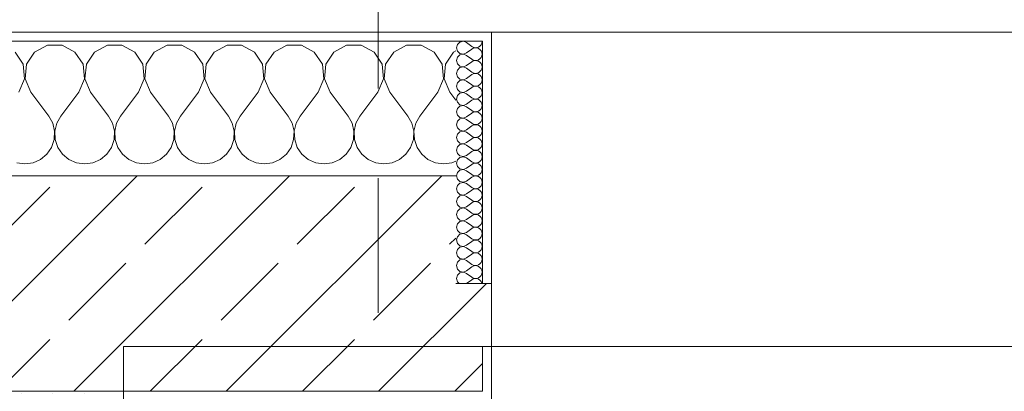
# Model space of a CAD drawing. Header units: metres. Extents: x -3.6 to 84.5, y -11 to 16.8.
# Tile 90 of 256: x 7.794 to 8.891, y 13.455 to 13.869. Entities that reach past the tile are written whole.
import ezdxf

# ---------------------------------------------------------------- set-up
doc = ezdxf.new("R2010")
doc.units = ezdxf.units.M
doc.header["$MEASUREMENT"] = 0
doc.linetypes.add('Schnittlinie', pattern=[0.3, 0.15, -0.075, 0, -0.075])
for name, color, linetype in [('154 - Bemaßung_ Beschriftung.Ausbau - Deckenspiegel', 7, 'Continuous'), ('203 - Marker.Schnitt - Ausbaudetail SA', 7, 'Continuous'), ('604 - Struktur.Wand Aussen', 7, 'Continuous'), ('607 - Struktur.Stütze', 7, 'Continuous'), ('Neubau_653 - Abdeckung.TB Verkofferung', 7, 'Continuous')]:
    doc.layers.add(name, color=color, linetype=linetype)
doc.styles.add('ERSTELLTER_STIL_2', font='txt')
doc.dimstyles.new('ERSTELLTER_STIL__2', dxfattribs={"dimtxt": 0.1, "dimasz": 0.0532, "dimexe": 0.18, "dimexo": 0.0625, "dimgap": 0, "dimtad": 1, "dimtih": 1, "dimtoh": 1, "dimzin": 0, "dimdsep": 46, "dimtxsty": 'ERSTELLTER_STIL_2', "dimblk": 'ARROWHEAD_2', "dimblk1": 'ARROWHEAD_2', "dimblk2": 'ARROWHEAD_2', "dimcen": 0.09, "dimse1": 1, "dimse2": 1, "dimclrd": 7, "dimclre": 7, "dimclrt": 7, "dimazin": 0, "dimtfac": 1, "dimtdec": 4, "dimtmove": 0, "dimatfit": 3, "dimfxl": 1, "dimtolj": 1, "dimtzin": 0, "dimarcsym": 0})
pattern_1 = [(45, (0, 0), (-0.01767767, 0.01767767), [0, -0.025])]
pattern_2 = [(0, (0, 0), (0, 0.08660254), [0, -0.05]), (0, (0.025, 0.0433), (0, 0.08660254), [0, -0.05])]

# ---------------------------------------------------------------- blocks, each defined once
blk = doc.blocks.new('*X32')
at = {"layer": '604 - Struktur.Wand Aussen', "color": 7, "linetype": 'Continuous', "lineweight": 5}
for p, q in [((7.7981, 13.8195), (7.7891, 13.833)), ((7.8109, 13.833), (7.8019, 13.8195)), ((7.8252, 13.8407), (7.8109, 13.833)), ((7.8415, 13.8407), (7.8252, 13.8407)), ((7.8558, 13.833), (7.8415, 13.8407)), ((7.8648, 13.8195), (7.8558, 13.833)), ((7.8776, 13.833), (7.8686, 13.8195)), ((7.8919, 13.8407), (7.8776, 13.833)), ((7.9081, 13.8407), (7.8919, 13.8407)), ((7.9224, 13.833), (7.9081, 13.8407)), ((7.9314, 13.8195), (7.9224, 13.833)), ((7.9442, 13.833), (7.9352, 13.8195)), ((7.9585, 13.8407), (7.9442, 13.833)), ((7.9748, 13.8407), (7.9585, 13.8407)), ((7.9891, 13.833), (7.9748, 13.8407)), ((7.9981, 13.8195), (7.9891, 13.833)), ((8.0109, 13.833), (8.0019, 13.8195)), ((8.0252, 13.8407), (8.0109, 13.833)), ((8.0415, 13.8407), (8.0252, 13.8407)), ((8.0558, 13.833), (8.0415, 13.8407)), ((8.0648, 13.8195), (8.0558, 13.833)), ((8.0776, 13.833), (8.0686, 13.8195)), ((8.0919, 13.8407), (8.0776, 13.833)), ((8.1081, 13.8407), (8.0919, 13.8407)), ((8.1224, 13.833), (8.1081, 13.8407)), ((8.1314, 13.8195), (8.1224, 13.833)), ((8.1442, 13.833), (8.1352, 13.8195)), ((8.1585, 13.8407), (8.1442, 13.833)), ((8.1748, 13.8407), (8.1585, 13.8407)), ((8.1891, 13.833), (8.1748, 13.8407)), ((8.1981, 13.8195), (8.1891, 13.833)), ((8.2109, 13.833), (8.2019, 13.8195)), ((8.2252, 13.8407), (8.2109, 13.833)), ((8.2415, 13.8407), (8.2252, 13.8407)), ((8.2558, 13.833), (8.2415, 13.8407)), ((8.2648, 13.8195), (8.2558, 13.833)), ((8.2776, 13.833), (8.2686, 13.8195)), ((8.28, 13.8343), (8.2776, 13.833)), ((7.7996, 13.8033), (7.7981, 13.8195)), ((7.8019, 13.8195), (7.8004, 13.8033)), ((7.8663, 13.8033), (7.8648, 13.8195)), ((7.8686, 13.8195), (7.867, 13.8033)), ((7.933, 13.8033), (7.9314, 13.8195)), ((7.9352, 13.8195), (7.9337, 13.8033)), ((7.9996, 13.8033), (7.9981, 13.8195)), ((8.0019, 13.8195), (8.0004, 13.8033)), ((8.0663, 13.8033), (8.0648, 13.8195)), ((8.0686, 13.8195), (8.067, 13.8033)), ((8.133, 13.8033), (8.1314, 13.8195)), ((8.1352, 13.8195), (8.1337, 13.8033)), ((8.1996, 13.8033), (8.1981, 13.8195)), ((8.2019, 13.8195), (8.2004, 13.8033)), ((8.2663, 13.8033), (8.2648, 13.8195)), ((8.2686, 13.8195), (8.267, 13.8033)), ((7.7933, 13.7883), (7.7996, 13.8033)), ((7.8004, 13.8033), (7.8067, 13.7883)), ((7.86, 13.7883), (7.8663, 13.8033)), ((7.867, 13.8033), (7.8733, 13.7883)), ((7.9267, 13.7883), (7.933, 13.8033)), ((7.9337, 13.8033), (7.94, 13.7883)), ((7.9933, 13.7883), (7.9996, 13.8033)), ((8.0004, 13.8033), (8.0067, 13.7883)), ((8.06, 13.7883), (8.0663, 13.8033)), ((8.067, 13.8033), (8.0733, 13.7883)), ((8.1267, 13.7883), (8.133, 13.8033)), ((8.1337, 13.8033), (8.14, 13.7883)), ((8.1933, 13.7883), (8.1996, 13.8033)), ((8.2004, 13.8033), (8.2067, 13.7883)), ((8.26, 13.7883), (8.2663, 13.8033)), ((8.267, 13.8033), (8.2733, 13.7883)), ((7.8067, 13.7883), (7.8267, 13.7617)), ((7.86, 13.7883), (7.84, 13.7617)), ((7.8733, 13.7883), (7.8933, 13.7617)), ((7.9267, 13.7883), (7.9067, 13.7617)), ((7.94, 13.7883), (7.96, 13.7617)), ((7.9933, 13.7883), (7.9733, 13.7617)), ((8.0067, 13.7883), (8.0267, 13.7617)), ((8.06, 13.7883), (8.04, 13.7617)), ((8.0733, 13.7883), (8.0933, 13.7617)), ((8.1267, 13.7883), (8.1067, 13.7617)), ((8.14, 13.7883), (8.16, 13.7617)), ((8.1933, 13.7883), (8.1733, 13.7617)), ((8.2067, 13.7883), (8.2267, 13.7617)), ((8.26, 13.7883), (8.24, 13.7617)), ((8.2733, 13.7883), (8.28, 13.7794)), ((7.8311, 13.7536), (7.8267, 13.7617)), ((7.84, 13.7617), (7.8355, 13.7536)), ((7.8978, 13.7536), (7.8933, 13.7617)), ((7.9067, 13.7617), (7.9022, 13.7536)), ((7.9645, 13.7536), (7.96, 13.7617)), ((7.9733, 13.7617), (7.9689, 13.7536)), ((8.0311, 13.7536), (8.0267, 13.7617)), ((8.04, 13.7617), (8.0355, 13.7536)), ((8.0978, 13.7536), (8.0933, 13.7617)), ((8.1067, 13.7617), (8.1022, 13.7536)), ((8.1645, 13.7536), (8.16, 13.7617)), ((8.1733, 13.7617), (8.1689, 13.7536)), ((8.2311, 13.7536), (8.2267, 13.7617)), ((8.24, 13.7617), (8.2355, 13.7536)), ((7.8332, 13.7447), (7.8311, 13.7536)), ((7.8328, 13.7355), (7.8332, 13.7447)), ((7.8355, 13.7536), (7.8335, 13.7447)), ((7.8335, 13.7447), (7.8339, 13.7355)), ((7.8999, 13.7447), (7.8978, 13.7536)), ((7.8994, 13.7355), (7.8999, 13.7447)), ((7.9022, 13.7536), (7.9001, 13.7447)), ((7.9001, 13.7447), (7.9006, 13.7355)), ((7.9665, 13.7447), (7.9645, 13.7536)), ((7.9661, 13.7355), (7.9665, 13.7447)), ((7.9689, 13.7536), (7.9668, 13.7447)), ((7.9668, 13.7447), (7.9672, 13.7355)), ((8.0332, 13.7447), (8.0311, 13.7536)), ((8.0328, 13.7355), (8.0332, 13.7447)), ((8.0355, 13.7536), (8.0335, 13.7447)), ((8.0335, 13.7447), (8.0339, 13.7355)), ((8.0999, 13.7447), (8.0978, 13.7536)), ((8.0994, 13.7355), (8.0999, 13.7447)), ((8.1022, 13.7536), (8.1001, 13.7447)), ((8.1001, 13.7447), (8.1006, 13.7355)), ((8.1665, 13.7447), (8.1645, 13.7536)), ((8.1661, 13.7355), (8.1665, 13.7447)), ((8.1689, 13.7536), (8.1668, 13.7447)), ((8.1668, 13.7447), (8.1672, 13.7355)), ((8.2332, 13.7447), (8.2311, 13.7536)), ((8.2328, 13.7355), (8.2332, 13.7447)), ((8.2355, 13.7536), (8.2335, 13.7447)), ((8.2335, 13.7447), (8.2339, 13.7355)), ((7.8298, 13.7268), (7.8328, 13.7355)), ((7.8339, 13.7355), (7.8369, 13.7268)), ((7.8965, 13.7268), (7.8994, 13.7355)), ((7.9006, 13.7355), (7.9035, 13.7268)), ((7.9631, 13.7268), (7.9661, 13.7355)), ((7.9672, 13.7355), (7.9702, 13.7268)), ((8.0298, 13.7268), (8.0328, 13.7355)), ((8.0339, 13.7355), (8.0369, 13.7268)), ((8.0965, 13.7268), (8.0994, 13.7355)), ((8.1006, 13.7355), (8.1035, 13.7268)), ((8.1631, 13.7268), (8.1661, 13.7355)), ((8.1672, 13.7355), (8.1702, 13.7268)), ((8.2298, 13.7268), (8.2328, 13.7355)), ((8.2339, 13.7355), (8.2369, 13.7268)), ((7.8246, 13.7192), (7.8298, 13.7268)), ((7.8369, 13.7268), (7.8421, 13.7192)), ((7.8913, 13.7192), (7.8965, 13.7268)), ((7.9035, 13.7268), (7.9087, 13.7192)), ((7.9579, 13.7192), (7.9631, 13.7268)), ((7.9702, 13.7268), (7.9754, 13.7192)), ((8.0246, 13.7192), (8.0298, 13.7268)), ((8.0369, 13.7268), (8.0421, 13.7192)), ((8.0913, 13.7192), (8.0965, 13.7268)), ((8.1035, 13.7268), (8.1087, 13.7192)), ((8.1579, 13.7192), (8.1631, 13.7268)), ((8.1702, 13.7268), (8.1754, 13.7192)), ((8.2246, 13.7192), (8.2298, 13.7268)), ((8.2369, 13.7268), (8.2421, 13.7192)), ((7.8091, 13.7096), (7.8175, 13.7133)), ((7.8175, 13.7133), (7.8246, 13.7192)), ((7.8421, 13.7192), (7.8491, 13.7133)), ((7.8491, 13.7133), (7.8576, 13.7096)), ((7.8758, 13.7096), (7.8842, 13.7133)), ((7.8842, 13.7133), (7.8913, 13.7192)), ((7.9087, 13.7192), (7.9158, 13.7133)), ((7.9158, 13.7133), (7.9242, 13.7096)), ((7.9424, 13.7096), (7.9509, 13.7133)), ((7.9509, 13.7133), (7.9579, 13.7192)), ((7.9754, 13.7192), (7.9825, 13.7133)), ((7.9825, 13.7133), (7.9909, 13.7096)), ((8.0091, 13.7096), (8.0175, 13.7133)), ((8.0175, 13.7133), (8.0246, 13.7192)), ((8.0421, 13.7192), (8.0491, 13.7133)), ((8.0491, 13.7133), (8.0576, 13.7096)), ((8.0758, 13.7096), (8.0842, 13.7133)), ((8.0842, 13.7133), (8.0913, 13.7192)), ((8.1087, 13.7192), (8.1158, 13.7133)), ((8.1158, 13.7133), (8.1242, 13.7096)), ((8.1424, 13.7096), (8.1509, 13.7133)), ((8.1509, 13.7133), (8.1579, 13.7192)), ((8.1754, 13.7192), (8.1825, 13.7133)), ((8.1825, 13.7133), (8.1909, 13.7096)), ((8.2091, 13.7096), (8.2175, 13.7133)), ((8.2175, 13.7133), (8.2246, 13.7192)), ((8.2421, 13.7192), (8.2491, 13.7133)), ((8.2491, 13.7133), (8.2576, 13.7096)), ((8.2758, 13.7096), (8.28, 13.7115)), ((7.7909, 13.7096), (7.8, 13.7083)), ((7.8, 13.7083), (7.8091, 13.7096)), ((7.8576, 13.7096), (7.8667, 13.7083)), ((7.8667, 13.7083), (7.8758, 13.7096)), ((7.9242, 13.7096), (7.9333, 13.7083)), ((7.9333, 13.7083), (7.9424, 13.7096)), ((7.9909, 13.7096), (8, 13.7083)), ((8, 13.7083), (8.0091, 13.7096)), ((8.0576, 13.7096), (8.0667, 13.7083)), ((8.0667, 13.7083), (8.0758, 13.7096)), ((8.1242, 13.7096), (8.1333, 13.7083)), ((8.1333, 13.7083), (8.1424, 13.7096)), ((8.1909, 13.7096), (8.2, 13.7083)), ((8.2, 13.7083), (8.2091, 13.7096)), ((8.2576, 13.7096), (8.2667, 13.7083)), ((8.2667, 13.7083), (8.2758, 13.7096))]:
    blk.add_line(p, q, dxfattribs=at)
blk = doc.blocks.new('*X54')
at = {"layer": '604 - Struktur.Wand Aussen', "color": 7, "linetype": 'Continuous', "lineweight": 5}
for p, q in [((8.2847, 13.8442), (8.2818, 13.8416)), ((8.2885, 13.845), (8.2847, 13.8442)), ((8.2921, 13.8436), (8.2885, 13.845)), ((8.2921, 13.8436), (8.2979, 13.8393)), ((8.3082, 13.8412), (8.309, 13.843)), ((8.309, 13.843), (8.3093, 13.845)), ((8.2818, 13.8416), (8.2807, 13.8379)), ((8.2807, 13.8379), (8.2818, 13.8341)), ((8.2818, 13.8341), (8.2847, 13.8315)), ((8.2885, 13.8307), (8.2921, 13.8321)), ((8.2921, 13.8321), (8.2979, 13.8364)), ((8.2979, 13.8393), (8.2996, 13.8383)), ((8.2996, 13.8374), (8.2979, 13.8364)), ((8.2996, 13.8383), (8.3015, 13.8379)), ((8.3015, 13.8378), (8.2996, 13.8374)), ((8.3015, 13.8379), (8.3035, 13.838)), ((8.3035, 13.8377), (8.3015, 13.8378)), ((8.3035, 13.838), (8.3053, 13.8386)), ((8.3053, 13.8371), (8.3035, 13.8377)), ((8.3053, 13.8386), (8.307, 13.8397)), ((8.307, 13.836), (8.3053, 13.8371)), ((8.307, 13.8397), (8.3082, 13.8412)), ((8.3082, 13.8345), (8.307, 13.836)), ((8.309, 13.8327), (8.3082, 13.8345)), ((8.3093, 13.8307), (8.309, 13.8327)), ((8.2818, 13.8273), (8.2807, 13.8236)), ((8.2807, 13.8236), (8.2818, 13.8198)), ((8.2847, 13.83), (8.2818, 13.8273)), ((8.2847, 13.8315), (8.2885, 13.8307)), ((8.2885, 13.8307), (8.2847, 13.83)), ((8.2921, 13.8293), (8.2885, 13.8307)), ((8.2921, 13.8293), (8.2979, 13.825)), ((8.2921, 13.8179), (8.2979, 13.8221)), ((8.2979, 13.825), (8.2996, 13.824)), ((8.2996, 13.8231), (8.2979, 13.8221)), ((8.2996, 13.824), (8.3015, 13.8236)), ((8.3015, 13.8235), (8.2996, 13.8231)), ((8.3015, 13.8236), (8.3035, 13.8237)), ((8.3035, 13.8234), (8.3015, 13.8235)), ((8.3035, 13.8237), (8.3053, 13.8243)), ((8.3053, 13.8228), (8.3035, 13.8234)), ((8.3053, 13.8243), (8.307, 13.8254)), ((8.307, 13.8217), (8.3053, 13.8228)), ((8.307, 13.8254), (8.3082, 13.827)), ((8.3082, 13.8202), (8.307, 13.8217)), ((8.3082, 13.827), (8.309, 13.8288)), ((8.309, 13.8288), (8.3093, 13.8307)), ((8.2818, 13.813), (8.2807, 13.8093)), ((8.2818, 13.8198), (8.2847, 13.8172)), ((8.2847, 13.8157), (8.2818, 13.813)), ((8.2847, 13.8172), (8.2885, 13.8165)), ((8.2885, 13.8164), (8.2847, 13.8157)), ((8.2885, 13.8165), (8.2921, 13.8179)), ((8.2921, 13.815), (8.2885, 13.8164)), ((8.2921, 13.815), (8.2979, 13.8107)), ((8.2979, 13.8107), (8.2996, 13.8098)), ((8.3035, 13.8094), (8.3053, 13.81)), ((8.3053, 13.81), (8.307, 13.8112)), ((8.307, 13.8112), (8.3082, 13.8127)), ((8.309, 13.8184), (8.3082, 13.8202)), ((8.3082, 13.8127), (8.309, 13.8145)), ((8.3093, 13.8164), (8.309, 13.8184)), ((8.309, 13.8145), (8.3093, 13.8164)), ((8.2807, 13.8093), (8.2818, 13.8055)), ((8.2818, 13.8055), (8.2847, 13.8029)), ((8.2847, 13.8014), (8.2818, 13.7988)), ((8.2847, 13.8029), (8.2885, 13.8022)), ((8.2885, 13.8021), (8.2847, 13.8014)), ((8.2885, 13.8022), (8.2921, 13.8036)), ((8.2921, 13.8007), (8.2885, 13.8021)), ((8.2921, 13.8036), (8.2979, 13.8079)), ((8.2921, 13.8007), (8.2979, 13.7964)), ((8.2996, 13.8088), (8.2979, 13.8079)), ((8.2996, 13.8098), (8.3015, 13.8093)), ((8.3015, 13.8093), (8.2996, 13.8088)), ((8.3015, 13.8093), (8.3035, 13.8094)), ((8.3035, 13.8092), (8.3015, 13.8093)), ((8.3053, 13.8085), (8.3035, 13.8092)), ((8.307, 13.8074), (8.3053, 13.8085)), ((8.3082, 13.8059), (8.307, 13.8074)), ((8.309, 13.8041), (8.3082, 13.8059)), ((8.3082, 13.7984), (8.309, 13.8002)), ((8.3093, 13.8021), (8.309, 13.8041)), ((8.309, 13.8002), (8.3093, 13.8021)), ((8.2818, 13.7988), (8.2807, 13.795)), ((8.2807, 13.795), (8.2818, 13.7912)), ((8.2818, 13.7912), (8.2847, 13.7886)), ((8.2847, 13.7886), (8.2885, 13.7879)), ((8.2885, 13.7878), (8.2847, 13.7871)), ((8.2885, 13.7879), (8.2921, 13.7893)), ((8.2921, 13.7864), (8.2885, 13.7878)), ((8.2921, 13.7893), (8.2979, 13.7936)), ((8.2979, 13.7964), (8.2996, 13.7955)), ((8.2996, 13.7945), (8.2979, 13.7936)), ((8.2996, 13.7955), (8.3015, 13.795)), ((8.3015, 13.795), (8.2996, 13.7945)), ((8.3015, 13.795), (8.3035, 13.7951)), ((8.3035, 13.7949), (8.3015, 13.795)), ((8.3035, 13.7951), (8.3053, 13.7958)), ((8.3053, 13.7942), (8.3035, 13.7949)), ((8.3053, 13.7958), (8.307, 13.7969)), ((8.307, 13.7931), (8.3053, 13.7942)), ((8.307, 13.7969), (8.3082, 13.7984)), ((8.3082, 13.7916), (8.307, 13.7931)), ((8.309, 13.7898), (8.3082, 13.7916)), ((8.3093, 13.7879), (8.309, 13.7898)), ((8.309, 13.7859), (8.3093, 13.7879)), ((8.2818, 13.7845), (8.2807, 13.7807)), ((8.2807, 13.7807), (8.2818, 13.777)), ((8.2847, 13.7871), (8.2818, 13.7845)), ((8.2818, 13.777), (8.2847, 13.7743)), ((8.2921, 13.7864), (8.2979, 13.7821)), ((8.2921, 13.775), (8.2979, 13.7793)), ((8.2979, 13.7821), (8.2996, 13.7812)), ((8.2996, 13.7802), (8.2979, 13.7793)), ((8.2996, 13.7812), (8.3015, 13.7807)), ((8.3015, 13.7807), (8.2996, 13.7802)), ((8.3015, 13.7807), (8.3035, 13.7808)), ((8.3035, 13.7806), (8.3015, 13.7807)), ((8.3035, 13.7808), (8.3053, 13.7815)), ((8.3053, 13.78), (8.3035, 13.7806)), ((8.3053, 13.7815), (8.307, 13.7826)), ((8.307, 13.7788), (8.3053, 13.78)), ((8.307, 13.7826), (8.3082, 13.7841)), ((8.3082, 13.7773), (8.307, 13.7788)), ((8.3082, 13.7841), (8.309, 13.7859)), ((8.309, 13.7755), (8.3082, 13.7773)), ((8.2818, 13.7702), (8.2807, 13.7664)), ((8.2807, 13.7664), (8.2818, 13.7627)), ((8.2847, 13.7728), (8.2818, 13.7702)), ((8.2847, 13.7743), (8.2885, 13.7736)), ((8.2885, 13.7735), (8.2847, 13.7728)), ((8.2885, 13.7736), (8.2921, 13.775)), ((8.2921, 13.7721), (8.2885, 13.7735)), ((8.2921, 13.7721), (8.2979, 13.7679)), ((8.2979, 13.7679), (8.2996, 13.7669)), ((8.2996, 13.766), (8.2979, 13.765)), ((8.2996, 13.7669), (8.3015, 13.7665)), ((8.3015, 13.7664), (8.2996, 13.766)), ((8.3015, 13.7665), (8.3035, 13.7666)), ((8.3035, 13.7663), (8.3015, 13.7664)), ((8.3035, 13.7666), (8.3053, 13.7672)), ((8.3053, 13.7657), (8.3035, 13.7663)), ((8.3053, 13.7672), (8.307, 13.7683)), ((8.307, 13.7683), (8.3082, 13.7698)), ((8.3082, 13.7698), (8.309, 13.7716)), ((8.3093, 13.7736), (8.309, 13.7755)), ((8.309, 13.7716), (8.3093, 13.7736)), ((8.2818, 13.7559), (8.2807, 13.7521)), ((8.2818, 13.7627), (8.2847, 13.76)), ((8.2847, 13.7585), (8.2818, 13.7559)), ((8.2847, 13.76), (8.2885, 13.7593)), ((8.2885, 13.7593), (8.2847, 13.7585)), ((8.2885, 13.7593), (8.2921, 13.7607)), ((8.2921, 13.7579), (8.2885, 13.7593)), ((8.2921, 13.7607), (8.2979, 13.765)), ((8.2921, 13.7579), (8.2979, 13.7536)), ((8.307, 13.7646), (8.3053, 13.7657)), ((8.3082, 13.763), (8.307, 13.7646)), ((8.307, 13.754), (8.3082, 13.7555)), ((8.309, 13.7612), (8.3082, 13.763)), ((8.3082, 13.7555), (8.309, 13.7573)), ((8.3093, 13.7593), (8.309, 13.7612)), ((8.309, 13.7573), (8.3093, 13.7593)), ((8.2807, 13.7521), (8.2818, 13.7484)), ((8.2818, 13.7484), (8.2847, 13.7458)), ((8.2847, 13.7442), (8.2818, 13.7416)), ((8.2847, 13.7458), (8.2885, 13.745)), ((8.2885, 13.745), (8.2847, 13.7442)), ((8.2885, 13.745), (8.2921, 13.7464)), ((8.2921, 13.7436), (8.2885, 13.745)), ((8.2921, 13.7464), (8.2979, 13.7507)), ((8.2979, 13.7536), (8.2996, 13.7526)), ((8.2996, 13.7517), (8.2979, 13.7507)), ((8.2996, 13.7526), (8.3015, 13.7522)), ((8.3015, 13.7521), (8.2996, 13.7517)), ((8.3015, 13.7522), (8.3035, 13.7523)), ((8.3035, 13.752), (8.3015, 13.7521)), ((8.3035, 13.7523), (8.3053, 13.7529)), ((8.3053, 13.7514), (8.3035, 13.752)), ((8.3053, 13.7529), (8.307, 13.754)), ((8.307, 13.7503), (8.3053, 13.7514)), ((8.3082, 13.7488), (8.307, 13.7503)), ((8.309, 13.747), (8.3082, 13.7488)), ((8.3093, 13.745), (8.309, 13.747)), ((8.309, 13.743), (8.3093, 13.745)), ((8.2818, 13.7416), (8.2807, 13.7379)), ((8.2807, 13.7379), (8.2818, 13.7341)), ((8.2818, 13.7341), (8.2847, 13.7315)), ((8.2921, 13.7436), (8.2979, 13.7393)), ((8.2921, 13.7321), (8.2979, 13.7364)), ((8.2979, 13.7393), (8.2996, 13.7383)), ((8.2996, 13.7374), (8.2979, 13.7364)), ((8.2996, 13.7383), (8.3015, 13.7379)), ((8.3015, 13.7378), (8.2996, 13.7374)), ((8.3015, 13.7379), (8.3035, 13.738)), ((8.3035, 13.7377), (8.3015, 13.7378)), ((8.3035, 13.738), (8.3053, 13.7386)), ((8.3053, 13.7371), (8.3035, 13.7377)), ((8.3053, 13.7386), (8.307, 13.7397)), ((8.307, 13.736), (8.3053, 13.7371)), ((8.307, 13.7397), (8.3082, 13.7412)), ((8.3082, 13.7345), (8.307, 13.736)), ((8.3082, 13.7412), (8.309, 13.743)), ((8.309, 13.7327), (8.3082, 13.7345)), ((8.2818, 13.7273), (8.2807, 13.7236)), ((8.2807, 13.7236), (8.2818, 13.7198)), ((8.2847, 13.73), (8.2818, 13.7273)), ((8.2847, 13.7315), (8.2885, 13.7307)), ((8.2885, 13.7307), (8.2847, 13.73)), ((8.2885, 13.7307), (8.2921, 13.7321)), ((8.2921, 13.7293), (8.2885, 13.7307)), ((8.2921, 13.7293), (8.2979, 13.725)), ((8.2921, 13.7179), (8.2979, 13.7221)), ((8.2979, 13.725), (8.2996, 13.724)), ((8.2996, 13.7231), (8.2979, 13.7221)), ((8.2996, 13.724), (8.3015, 13.7236)), ((8.3015, 13.7235), (8.2996, 13.7231)), ((8.3015, 13.7236), (8.3035, 13.7237)), ((8.3035, 13.7234), (8.3015, 13.7235)), ((8.3035, 13.7237), (8.3053, 13.7243)), ((8.3053, 13.7228), (8.3035, 13.7234)), ((8.3053, 13.7243), (8.307, 13.7254)), ((8.307, 13.7217), (8.3053, 13.7228)), ((8.307, 13.7254), (8.3082, 13.727)), ((8.3082, 13.727), (8.309, 13.7288)), ((8.3093, 13.7307), (8.309, 13.7327)), ((8.309, 13.7288), (8.3093, 13.7307)), ((8.2818, 13.713), (8.2807, 13.7093)), ((8.2818, 13.7198), (8.2847, 13.7172)), ((8.2847, 13.7157), (8.2818, 13.713)), ((8.2847, 13.7172), (8.2885, 13.7165)), ((8.2885, 13.7164), (8.2847, 13.7157)), ((8.2885, 13.7165), (8.2921, 13.7179)), ((8.2921, 13.715), (8.2885, 13.7164)), ((8.2921, 13.715), (8.2979, 13.7107)), ((8.3053, 13.71), (8.307, 13.7112)), ((8.3082, 13.7202), (8.307, 13.7217)), ((8.307, 13.7112), (8.3082, 13.7127)), ((8.309, 13.7184), (8.3082, 13.7202)), ((8.3082, 13.7127), (8.309, 13.7145)), ((8.3093, 13.7164), (8.309, 13.7184)), ((8.309, 13.7145), (8.3093, 13.7164)), ((8.2807, 13.7093), (8.2818, 13.7055)), ((8.2818, 13.7055), (8.2847, 13.7029)), ((8.2847, 13.7014), (8.2818, 13.6988)), ((8.2847, 13.7029), (8.2885, 13.7022)), ((8.2885, 13.7021), (8.2847, 13.7014)), ((8.2885, 13.7022), (8.2921, 13.7036)), ((8.2921, 13.7007), (8.2885, 13.7021)), ((8.2921, 13.7036), (8.2979, 13.7079)), ((8.2921, 13.7007), (8.2979, 13.6964)), ((8.2979, 13.7107), (8.2996, 13.7098)), ((8.2996, 13.7088), (8.2979, 13.7079)), ((8.2996, 13.7098), (8.3015, 13.7093)), ((8.3015, 13.7093), (8.2996, 13.7088)), ((8.3015, 13.7093), (8.3035, 13.7094)), ((8.3035, 13.7092), (8.3015, 13.7093)), ((8.3035, 13.7094), (8.3053, 13.71)), ((8.3053, 13.7085), (8.3035, 13.7092)), ((8.307, 13.7074), (8.3053, 13.7085)), ((8.3082, 13.7059), (8.307, 13.7074)), ((8.309, 13.7041), (8.3082, 13.7059)), ((8.3082, 13.6984), (8.309, 13.7002)), ((8.3093, 13.7021), (8.309, 13.7041)), ((8.309, 13.7002), (8.3093, 13.7021)), ((8.2818, 13.6988), (8.2807, 13.695)), ((8.2807, 13.695), (8.2818, 13.6912)), ((8.2818, 13.6912), (8.2847, 13.6886)), ((8.2885, 13.6879), (8.2921, 13.6893)), ((8.2921, 13.6893), (8.2979, 13.6936)), ((8.2979, 13.6964), (8.2996, 13.6955)), ((8.2996, 13.6945), (8.2979, 13.6936)), ((8.2996, 13.6955), (8.3015, 13.695)), ((8.3015, 13.695), (8.2996, 13.6945)), ((8.3015, 13.695), (8.3035, 13.6951)), ((8.3035, 13.6949), (8.3015, 13.695)), ((8.3035, 13.6951), (8.3053, 13.6958)), ((8.3053, 13.6942), (8.3035, 13.6949)), ((8.3053, 13.6958), (8.307, 13.6969)), ((8.307, 13.6931), (8.3053, 13.6942)), ((8.307, 13.6969), (8.3082, 13.6984)), ((8.3082, 13.6916), (8.307, 13.6931)), ((8.309, 13.6898), (8.3082, 13.6916)), ((8.3093, 13.6879), (8.309, 13.6898)), ((8.2818, 13.6845), (8.2807, 13.6807)), ((8.2807, 13.6807), (8.2818, 13.677)), ((8.2847, 13.6871), (8.2818, 13.6845)), ((8.2847, 13.6886), (8.2885, 13.6879)), ((8.2885, 13.6878), (8.2847, 13.6871)), ((8.2921, 13.6864), (8.2885, 13.6878)), ((8.2921, 13.6864), (8.2979, 13.6821)), ((8.2921, 13.675), (8.2979, 13.6793)), ((8.2979, 13.6821), (8.2996, 13.6812)), ((8.2996, 13.6802), (8.2979, 13.6793)), ((8.2996, 13.6812), (8.3015, 13.6807)), ((8.3015, 13.6807), (8.2996, 13.6802)), ((8.3015, 13.6807), (8.3035, 13.6808)), ((8.3035, 13.6806), (8.3015, 13.6807)), ((8.3035, 13.6808), (8.3053, 13.6815)), ((8.3053, 13.68), (8.3035, 13.6806)), ((8.3053, 13.6815), (8.307, 13.6826)), ((8.307, 13.6788), (8.3053, 13.68)), ((8.307, 13.6826), (8.3082, 13.6841)), ((8.3082, 13.6773), (8.307, 13.6788)), ((8.3082, 13.6841), (8.309, 13.6859)), ((8.309, 13.6859), (8.3093, 13.6879)), ((8.2818, 13.6702), (8.2807, 13.6664)), ((8.2818, 13.677), (8.2847, 13.6743)), ((8.2847, 13.6728), (8.2818, 13.6702)), ((8.2847, 13.6743), (8.2885, 13.6736)), ((8.2885, 13.6735), (8.2847, 13.6728)), ((8.2885, 13.6736), (8.2921, 13.675)), ((8.2921, 13.6721), (8.2885, 13.6735)), ((8.2921, 13.6721), (8.2979, 13.6679)), ((8.2979, 13.6679), (8.2996, 13.6669)), ((8.3035, 13.6666), (8.3053, 13.6672)), ((8.3053, 13.6672), (8.307, 13.6683)), ((8.307, 13.6683), (8.3082, 13.6698)), ((8.309, 13.6755), (8.3082, 13.6773)), ((8.3082, 13.6698), (8.309, 13.6716)), ((8.3093, 13.6736), (8.309, 13.6755)), ((8.309, 13.6716), (8.3093, 13.6736)), ((8.2807, 13.6664), (8.2818, 13.6627)), ((8.2818, 13.6627), (8.2847, 13.66)), ((8.2847, 13.6585), (8.2818, 13.6559)), ((8.2847, 13.66), (8.2885, 13.6593)), ((8.2885, 13.6593), (8.2847, 13.6585)), ((8.2885, 13.6593), (8.2921, 13.6607)), ((8.2921, 13.6579), (8.2885, 13.6593)), ((8.2921, 13.6607), (8.2979, 13.665)), ((8.2921, 13.6579), (8.2979, 13.6536)), ((8.2996, 13.666), (8.2979, 13.665)), ((8.2996, 13.6669), (8.3015, 13.6665)), ((8.3015, 13.6664), (8.2996, 13.666)), ((8.3015, 13.6665), (8.3035, 13.6666)), ((8.3035, 13.6663), (8.3015, 13.6664)), ((8.3053, 13.6657), (8.3035, 13.6663)), ((8.307, 13.6646), (8.3053, 13.6657)), ((8.3082, 13.663), (8.307, 13.6646)), ((8.309, 13.6612), (8.3082, 13.663)), ((8.3082, 13.6555), (8.309, 13.6573)), ((8.3093, 13.6593), (8.309, 13.6612)), ((8.309, 13.6573), (8.3093, 13.6593)), ((8.2818, 13.6559), (8.2807, 13.6521)), ((8.2807, 13.6521), (8.2818, 13.6484)), ((8.2818, 13.6484), (8.2847, 13.6458)), ((8.2847, 13.6458), (8.2885, 13.645)), ((8.2885, 13.645), (8.2921, 13.6464)), ((8.2921, 13.6464), (8.2979, 13.6507)), ((8.2979, 13.6536), (8.2996, 13.6526)), ((8.2996, 13.6517), (8.2979, 13.6507)), ((8.2996, 13.6526), (8.3015, 13.6522)), ((8.3015, 13.6521), (8.2996, 13.6517)), ((8.3015, 13.6522), (8.3035, 13.6523)), ((8.3035, 13.652), (8.3015, 13.6521)), ((8.3035, 13.6523), (8.3053, 13.6529)), ((8.3053, 13.6514), (8.3035, 13.652)), ((8.3053, 13.6529), (8.307, 13.654)), ((8.307, 13.6503), (8.3053, 13.6514)), ((8.307, 13.654), (8.3082, 13.6555)), ((8.3082, 13.6488), (8.307, 13.6503)), ((8.309, 13.647), (8.3082, 13.6488)), ((8.3093, 13.645), (8.309, 13.647)), ((8.2818, 13.6416), (8.2807, 13.6379)), ((8.2807, 13.6379), (8.2818, 13.6341)), ((8.2847, 13.6442), (8.2818, 13.6416)), ((8.2885, 13.645), (8.2847, 13.6442)), ((8.2921, 13.6436), (8.2885, 13.645)), ((8.2921, 13.6436), (8.2979, 13.6393)), ((8.2921, 13.6321), (8.2979, 13.6364)), ((8.2979, 13.6393), (8.2996, 13.6383)), ((8.2996, 13.6374), (8.2979, 13.6364)), ((8.2996, 13.6383), (8.3015, 13.6379)), ((8.3015, 13.6378), (8.2996, 13.6374)), ((8.3015, 13.6379), (8.3035, 13.638)), ((8.3035, 13.6377), (8.3015, 13.6378)), ((8.3035, 13.638), (8.3053, 13.6386)), ((8.3053, 13.6371), (8.3035, 13.6377)), ((8.3053, 13.6386), (8.307, 13.6397)), ((8.307, 13.636), (8.3053, 13.6371)), ((8.307, 13.6397), (8.3082, 13.6412)), ((8.3082, 13.6345), (8.307, 13.636)), ((8.3082, 13.6412), (8.309, 13.643)), ((8.309, 13.6327), (8.3082, 13.6345)), ((8.309, 13.643), (8.3093, 13.645)), ((8.2818, 13.6273), (8.2807, 13.6236)), ((8.2807, 13.6236), (8.2818, 13.6198)), ((8.2818, 13.6341), (8.2847, 13.6315)), ((8.2847, 13.63), (8.2818, 13.6273)), ((8.2847, 13.6315), (8.2885, 13.6307)), ((8.2885, 13.6307), (8.2847, 13.63)), ((8.2885, 13.6307), (8.2921, 13.6321)), ((8.2921, 13.6293), (8.2885, 13.6307)), ((8.2921, 13.6293), (8.2979, 13.625)), ((8.2979, 13.625), (8.2996, 13.624)), ((8.2996, 13.624), (8.3015, 13.6236)), ((8.3015, 13.6235), (8.2996, 13.6231)), ((8.3015, 13.6236), (8.3035, 13.6237)), ((8.3035, 13.6234), (8.3015, 13.6235)), ((8.3035, 13.6237), (8.3053, 13.6243)), ((8.3053, 13.6228), (8.3035, 13.6234)), ((8.3053, 13.6243), (8.307, 13.6254)), ((8.307, 13.6254), (8.3082, 13.627)), ((8.3082, 13.627), (8.309, 13.6288)), ((8.3093, 13.6307), (8.309, 13.6327)), ((8.309, 13.6288), (8.3093, 13.6307)), ((8.2818, 13.613), (8.2807, 13.6093)), ((8.2818, 13.6198), (8.2847, 13.6172)), ((8.2847, 13.6157), (8.2818, 13.613)), ((8.2847, 13.6172), (8.2885, 13.6165)), ((8.2885, 13.6164), (8.2847, 13.6157)), ((8.2885, 13.6165), (8.2921, 13.6179)), ((8.2921, 13.615), (8.2885, 13.6164)), ((8.2921, 13.6179), (8.2979, 13.6221)), ((8.2921, 13.615), (8.2979, 13.6107)), ((8.2996, 13.6231), (8.2979, 13.6221)), ((8.307, 13.6217), (8.3053, 13.6228)), ((8.3082, 13.6202), (8.307, 13.6217)), ((8.307, 13.6112), (8.3082, 13.6127)), ((8.309, 13.6184), (8.3082, 13.6202)), ((8.3082, 13.6127), (8.309, 13.6145)), ((8.3093, 13.6164), (8.309, 13.6184)), ((8.309, 13.6145), (8.3093, 13.6164)), ((8.2807, 13.6093), (8.2818, 13.6055)), ((8.2818, 13.6055), (8.2847, 13.6029)), ((8.2847, 13.6014), (8.2818, 13.5988)), ((8.2847, 13.6029), (8.2885, 13.6022)), ((8.2885, 13.6021), (8.2847, 13.6014)), ((8.2885, 13.6022), (8.2921, 13.6036)), ((8.2921, 13.6007), (8.2885, 13.6021)), ((8.2921, 13.6036), (8.2979, 13.6079)), ((8.2979, 13.6107), (8.2996, 13.6098)), ((8.2996, 13.6088), (8.2979, 13.6079)), ((8.2996, 13.6098), (8.3015, 13.6093)), ((8.3015, 13.6093), (8.2996, 13.6088)), ((8.3015, 13.6093), (8.3035, 13.6094)), ((8.3035, 13.6092), (8.3015, 13.6093)), ((8.3035, 13.6094), (8.3053, 13.61)), ((8.3053, 13.6085), (8.3035, 13.6092)), ((8.3053, 13.61), (8.307, 13.6112)), ((8.307, 13.6074), (8.3053, 13.6085)), ((8.3082, 13.6059), (8.307, 13.6074)), ((8.309, 13.6041), (8.3082, 13.6059)), ((8.3093, 13.6021), (8.309, 13.6041)), ((8.309, 13.6002), (8.3093, 13.6021)), ((8.2818, 13.5988), (8.2807, 13.595)), ((8.2807, 13.595), (8.2818, 13.5912)), ((8.2818, 13.5912), (8.2847, 13.5886)), ((8.2921, 13.6007), (8.2979, 13.5964)), ((8.2921, 13.5893), (8.2979, 13.5936)), ((8.2979, 13.5964), (8.2996, 13.5955)), ((8.2996, 13.5945), (8.2979, 13.5936)), ((8.2996, 13.5955), (8.3015, 13.595)), ((8.3015, 13.595), (8.2996, 13.5945)), ((8.3015, 13.595), (8.3035, 13.5951)), ((8.3035, 13.5949), (8.3015, 13.595)), ((8.3035, 13.5951), (8.3053, 13.5958)), ((8.3053, 13.5942), (8.3035, 13.5949)), ((8.3053, 13.5958), (8.307, 13.5969)), ((8.307, 13.5931), (8.3053, 13.5942)), ((8.307, 13.5969), (8.3082, 13.5984)), ((8.3082, 13.5916), (8.307, 13.5931)), ((8.3082, 13.5984), (8.309, 13.6002)), ((8.309, 13.5898), (8.3082, 13.5916)), ((8.2818, 13.5845), (8.2807, 13.5807)), ((8.2807, 13.5807), (8.2818, 13.577)), ((8.2847, 13.5871), (8.2818, 13.5845)), ((8.2847, 13.5886), (8.2885, 13.5879)), ((8.2885, 13.5878), (8.2847, 13.5871)), ((8.2885, 13.5879), (8.2921, 13.5893)), ((8.2921, 13.5864), (8.2885, 13.5878)), ((8.2921, 13.5864), (8.2979, 13.5821)), ((8.2979, 13.5821), (8.2996, 13.5812)), ((8.2996, 13.5802), (8.2979, 13.5793)), ((8.2996, 13.5812), (8.3015, 13.5807)), ((8.3015, 13.5807), (8.2996, 13.5802)), ((8.3015, 13.5807), (8.3035, 13.5808)), ((8.3035, 13.5806), (8.3015, 13.5807)), ((8.3035, 13.5808), (8.3053, 13.5815)), ((8.3053, 13.58), (8.3035, 13.5806)), ((8.3053, 13.5815), (8.307, 13.5826)), ((8.307, 13.5788), (8.3053, 13.58)), ((8.307, 13.5826), (8.3082, 13.5841)), ((8.3082, 13.5841), (8.309, 13.5859)), ((8.3093, 13.5879), (8.309, 13.5898)), ((8.309, 13.5859), (8.3093, 13.5879)), ((8.2818, 13.577), (8.2839, 13.575)), ((8.2921, 13.575), (8.2979, 13.5793)), ((8.3082, 13.5773), (8.307, 13.5788)), ((8.309, 13.5755), (8.3082, 13.5773)), ((8.3091, 13.575), (8.309, 13.5755))]:
    blk.add_line(p, q, dxfattribs=at)
blk = doc.blocks.new('*D493')
at = {"layer": '154 - Bemaßung_ Beschriftung.Ausbau - Deckenspiegel', "color": 7, "linetype": 'Continuous', "lineweight": 5}
for p, q in [((7.0675, 14.5711), (7.0675, 14.6761)), ((7.5475, 14.5711), (7.5475, 14.6761)), ((7.0877, 14.6586), (7.0473, 14.5886)), ((7.5677, 14.6586), (7.5273, 14.5886)), ((7.0675, 14.6236), (7.5475, 14.6236))]:
    blk.add_line(p, q, dxfattribs=at)
at = {"layer": '154 - Bemaßung_ Beschriftung.Ausbau - Deckenspiegel', "color": 7, "lineweight": 5, "char_height": 0.1, "attachment_point": 7, "style": 'ERSTELLTER_STIL_2'}
for s, insert in [('\\A1;{\\pql;\\fArial|b0|i0|c0|p38;11\\fArial|b0|i0|c0|p38;\\A1{\\H.66x;\\S25^  ;}}', (7.5367, 14.6425)), ('\\A1;{\\pql;\\fArial|b0|i0|c0|p38;48}', (7.2316, 14.6436))]:
    blk.add_mtext(s, dxfattribs=dict(at, insert=insert))
blk = doc.blocks.new('ARROWHEAD_2')
at = {"color": 0, "linetype": 'Continuous', "lineweight": 0}
for p, q in [((-0.378, -0.655), (0.378, 0.655)), ((0, 0), (-1, 0))]:
    blk.add_line(p, q, dxfattribs=at)

msp = doc.modelspace()

# ---------------------------------------------------------------- hatches: boundary and pattern name
at = {"layer": '604 - Struktur.Wand Aussen', "linetype": 'Continuous', "lineweight": 0, "true_color": 0x000000}
h = msp.add_hatch(dxfattribs=at)
h.set_pattern_fill('Verputz_0001', color=18, style=0, pattern_type=2)
h.set_pattern_definition(pattern_2)
h.paths.add_polyline_path([(7.13, 13.855), (7.13, 13.845), (8.31, 13.845), (8.31, 13.855)])
h = msp.add_hatch(dxfattribs=at)
h.set_pattern_fill('Verputz_0001', color=18, style=0, pattern_type=2)
h.set_pattern_definition(pattern_2)
h.paths.add_polyline_path([(8.31, 13.855), (8.31, 13.575), (8.32, 13.575), (8.32, 13.855)])
h = msp.add_hatch(dxfattribs=at)
h.set_pattern_fill('Beton__Stahlbeton_0001', color=18, style=0, pattern_type=2)
h.set_pattern_definition([(45, (0, 0), (-0.0848528, 0.0848528), []), (45, (-0.04243, 0.04243), (-0.0848528, 0.0848528), [0.09, -0.03])])
h.paths.add_polyline_path([(7.12, 13.505), (7.13, 13.505), (7.13, 13.455), (8.31, 13.455), (8.31, 13.505), (8.32, 13.505), (8.32, 13.575), (8.31, 13.575), (8.28, 13.575), (8.28, 13.695), (7.16, 13.695), (7.16, 13.575), (7.13, 13.575), (7.12, 13.575)])
h = msp.add_hatch(dxfattribs=at)
h.set_pattern_fill('Gips_0001', color=18, style=0, pattern_type=2)
h.set_pattern_definition(pattern_1)
h.paths.add_polyline_path([(8.31, 13.445), (8.32, 13.445), (8.32, 13.505), (8.31, 13.505)])
at = {"layer": '607 - Struktur.Stütze', "linetype": 'Continuous', "lineweight": 0, "true_color": 0x000000}
h = msp.add_hatch(dxfattribs=at)
h.set_pattern_fill('Gips_0001', color=18, style=0, pattern_type=2)
h.set_pattern_definition(pattern_1)
h.paths.add_polyline_path([(7.57, 13.455), (7.57, 13.445), (7.58, 13.445), (7.58, 13.45), (7.88, 13.45), (7.88, 13.445), (7.89, 13.445), (7.89, 13.455)])

# ---------------------------------------------------------------- linework, layer by layer
at = {"layer": '203 - Marker.Schnitt - Ausbaudetail SA', "color": 7, "linetype": 'Schnittlinie', "lineweight": 13}
msp.add_line((8.1936, 14.1425), (8.1936, 12.663), dxfattribs=at)
at = {"layer": '604 - Struktur.Wand Aussen', "color": 7, "linetype": 'Continuous', "lineweight": 5}
for p, q in [((8.31, 13.855), (8.32, 13.855)), ((8.32, 13.855), (8.32, 13.845)), ((8.28, 13.845), (7.16, 13.845)), ((8.28, 13.845), (8.31, 13.845)), ((8.31, 13.575), (8.31, 13.845)), ((8.31, 13.845), (8.31, 13.575)), ((8.32, 13.845), (8.32, 13.705)), ((8.32, 13.705), (8.32, 13.695)), ((8.32, 13.695), (8.32, 13.575)), ((8.28, 13.575), (8.31, 13.575)), ((8.31, 13.575), (8.32, 13.575)), ((8.31, 13.505), (8.32, 13.505)), ((8.32, 13.505), (8.32, 13.455)), ((8.32, 13.455), (8.32, 13.445))]:
    msp.add_line(p, q, dxfattribs=at)
at = {"layer": '604 - Struktur.Wand Aussen', "color": 7, "linetype": 'Continuous', "lineweight": 13}
for p, q in [((10.72, 13.855), (8.32, 13.855)), ((8.28, 13.695), (7.16, 13.695)), ((8.32, 13.575), (8.32, 13.505)), ((8.31, 13.455), (8.31, 13.505)), ((7.13, 13.455), (8.31, 13.455))]:
    msp.add_line(p, q, dxfattribs=at)
at = {"layer": '604 - Struktur.Wand Aussen', "color": 7, "linetype": 'Continuous', "lineweight": 5, "flags": 128}
msp.add_lwpolyline([(8.31, 13.855), (7.13, 13.855)], dxfattribs=at)
at = {"layer": 'Neubau_653 - Abdeckung.TB Verkofferung', "color": 1, "linetype": 'Continuous', "lineweight": 9}
for p, q in [((7.91, 13.505), (11.25, 13.505)), ((7.91, 12.9505), (7.91, 13.505))]:
    msp.add_line(p, q, dxfattribs=at)

# ---------------------------------------------------------------- block references
at = {"layer": '604 - Struktur.Wand Aussen', "color": 7, "lineweight": 18}
for name in ['*X54', '*X32']:
    msp.add_blockref(name, (0, 0), dxfattribs=at)

# ---------------------------------------------------------------- dimensions: what is measured, and where the dimension line sits
at = {"layer": '154 - Bemaßung_ Beschriftung.Ausbau - Deckenspiegel', "color": 7, "linetype": 'Continuous', "lineweight": 5}
dim = msp.add_linear_dim(base=(7.5475, 14.6236), p1=(7.0675, 10.7235), p2=(7.5475, 8.51), dimstyle='ERSTELLTER_STIL__2', dxfattribs=at)
dim.commit()
dim.dimension.update_dxf_attribs({"geometry": '*D493', "text_midpoint": (7.3078, 14.6936), "dimtype": 160})

doc.saveas('drawing.dxf')
